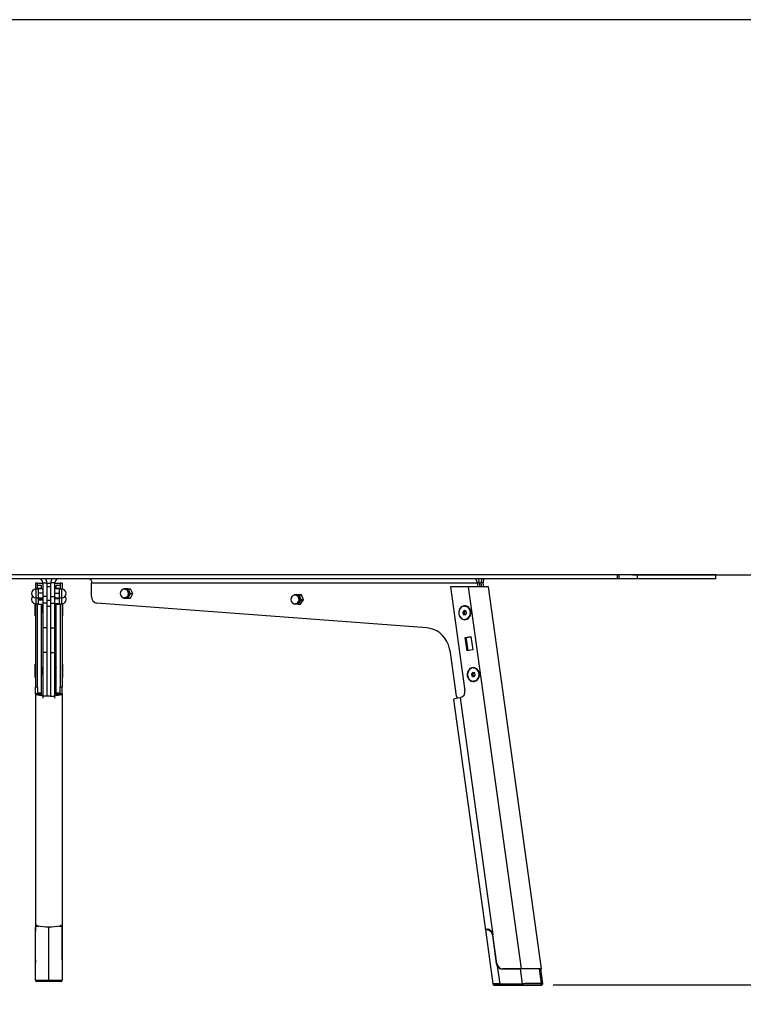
# Model space of a CAD drawing. Header units: millimetres. Extents: x 50 to 4150, y 50 to 2920.
# Tile 4 of 5: x 2715 to 3255, y 2185 to 2920. Entities that reach past the tile are written whole.
import ezdxf

# ---------------------------------------------------------------- set-up
doc = ezdxf.new("R2010")
doc.units = ezdxf.units.MM
doc.header["$LTSCALE"] = 10
doc.linetypes.add('SLD-Solido', pattern=[0])
doc.layers.add('QUOTE', color=1, linetype='SLD-Solido')
doc.layers.add('SCHIZZI', color=9, linetype='Continuous')
doc.styles.add('SLDTEXTSTYLE0', font='GOTHIC.TTF', dxfattribs={"width": 0.913})
doc.dimstyles.new('SLDDIMSTYLE0', dxfattribs={"dimtxt": 26.458333, "dimasz": 28, "dimexe": 0, "dimexo": 0.0625, "dimgap": 6.614583, "dimtad": 1, "dimdec": 1, "dimrnd": 1e-09, "dimzin": 12, "dimdsep": 46, "dimtxsty": 'SLDTEXTSTYLE0', "dimsah": 1, "dimcen": 0.09, "dimadec": 0, "dimazin": 3, "dimtfac": 1, "dimtdec": 1, "dimtofl": 0, "dimtmove": 0, "dimatfit": 3, "dimfxl": 1, "dimfrac": 2, "dimtolj": 1, "dimtzin": 12, "dimarcsym": 0})

# ---------------------------------------------------------------- blocks, each defined once
blk = doc.blocks.new('_D_3')
at = {"layer": 'QUOTE', "transparency": 16777216}
for p, q in [((3172.7, 2505.68), (3527.67, 2505.68)), ((3517.67, 2199.52), (3517.67, 2505.68)), ((3113.52, 2199.52), (3527.67, 2199.52))]:
    blk.add_line(p, q, dxfattribs=at)
for points in [[(3517.67, 2505.68), (3515.17, 2477.68), (3520.17, 2477.68)], [(3517.67, 2199.52), (3520.17, 2227.52), (3515.17, 2227.52)]]:
    blk.add_solid(points, dxfattribs=at)
at = {"layer": 'QUOTE', "transparency": 16777216, "insert": (3483.88, 2308.63), "char_height": 26.458, "attachment_point": 1, "rotation": 90, "style": 'SLDTEXTSTYLE0'}
blk.add_mtext('306,2', dxfattribs=at)

msp = doc.modelspace()

# ---------------------------------------------------------------- linework, layer by layer
for p, q in [((3161.19, 2505.68), (2312.52, 2505.68)), ((3161.19, 2502.68), (2312.52, 2502.68)), ((2728.4, 2499.46), (2726.9, 2499.46)), ((2726.9, 2499.46), (2726.9, 2494.92)), ((2728.4, 2494.93), (2728.4, 2499.46)), ((2728.4, 2499.46), (2732.4, 2499.46)), ((2732.4, 2499.68), (2735.4, 2499.68)), ((2732.4, 2499.68), (2732.4, 2489.48)), ((2735.4, 2499.68), (2735.4, 2489.48)), ((2735.4, 2499.46), (2738.4, 2499.46)), ((2741.4, 2499.68), (2738.4, 2499.68)), ((2738.4, 2489.48), (2738.4, 2499.68)), ((2741.4, 2489.48), (2741.4, 2499.68)), ((2741.4, 2499.46), (2745.4, 2499.46)), ((2746.9, 2499.46), (2745.4, 2499.46)), ((2745.4, 2499.46), (2745.4, 2494.93)), ((2746.9, 2499.46), (2746.9, 2494.92)), ((2768.81, 2489.48), (2768.81, 2499.68)), ((2768.81, 2499.68), (3056.7, 2499.68)), ((3056.7, 2499.68), (3057.11, 2496.71)), ((3056.7, 2499.68), (3058.2, 2499.68)), ((3058.2, 2499.68), (3058.61, 2496.71)), ((3058.2, 2499.68), (3059.79, 2499.68)), ((3060.2, 2496.71), (3059.79, 2499.68)), ((3061.29, 2499.68), (3059.79, 2499.68)), ((3061.7, 2496.71), (3061.29, 2499.68)), ((3161.19, 2505.68), (3161.19, 2502.68)), ((3162.7, 2505.68), (3161.19, 2505.68)), ((3162.7, 2502.68), (3161.19, 2502.68)), ((3162.7, 2502.68), (3162.7, 2505.68)), ((3176.12, 2505.68), (3162.7, 2505.68)), ((3176.12, 2502.68), (3162.7, 2502.68)), ((3176.12, 2505.68), (3176.12, 2502.68)), ((3234.9, 2505.68), (3176.12, 2505.68)), ((3234.9, 2502.68), (3176.12, 2502.68)), ((3234.9, 2502.68), (3234.9, 2505.68)), ((2729.2, 2494.93), (2727.15, 2494.93)), ((2727.15, 2494.93), (2727.15, 2488.43)), ((2731.4, 2495.53), (2728.4, 2495.53)), ((2731.4, 2497.57), (2728.41, 2497.57)), ((2731.4, 2497.58), (2728.42, 2497.58)), ((2729.2, 2495.37), (2732.4, 2495.37)), ((2729.2, 2492.1), (2729.2, 2495.37)), ((2729.2, 2488.41), (2729.2, 2492.1)), ((2729.2, 2492.1), (2732.4, 2492.1)), ((2731.4, 2497.57), (2731.4, 2497.58)), ((2731.4, 2495.53), (2731.4, 2497.57)), ((2731.4, 2495.37), (2731.4, 2495.53)), ((2738.4, 2496.68), (2735.4, 2496.68)), ((2738.4, 2493.46), (2738.37, 2493.43)), ((2744.6, 2495.25), (2741.4, 2495.25)), ((2744.6, 2491.83), (2741.4, 2491.83)), ((2745.37, 2497.58), (2742.4, 2497.58)), ((2742.4, 2497.57), (2742.4, 2497.58)), ((2742.4, 2495.53), (2742.4, 2497.57)), ((2745.38, 2497.57), (2742.4, 2497.57)), ((2745.4, 2495.53), (2742.4, 2495.53)), ((2742.4, 2495.25), (2742.4, 2495.53)), ((2744.6, 2495.25), (2744.6, 2491.83)), ((2746.65, 2494.93), (2744.6, 2494.93)), ((2744.6, 2491.83), (2744.6, 2488.26)), ((2746.65, 2488.43), (2746.65, 2494.93)), ((2792.74, 2495.18), (2792.55, 2494.8)), ((2796.24, 2495.18), (2792.74, 2495.18)), ((2794.49, 2494.93), (2793.47, 2494.93)), ((2797.99, 2491.68), (2796.24, 2495.18)), ((2796.24, 2495.18), (2797.84, 2495.18)), ((2796.24, 2488.18), (2797.99, 2491.68)), ((2799.59, 2491.68), (2797.84, 2495.18)), ((2797.84, 2488.18), (2799.59, 2491.68)), ((2797.99, 2491.68), (2799.59, 2491.68)), ((3049.97, 2496.7), (3036.82, 2496.67)), ((3036.82, 2496.67), (3047.57, 2419.16)), ((3049.97, 2496.7), (3089.54, 2211.5)), ((3104.63, 2211.52), (3065.07, 2496.71)), ((2726.8, 2480.13), (2726.8, 2484.09)), ((2726.9, 2484.08), (2726.9, 2421.93)), ((2727.15, 2488.43), (2729.2, 2488.43)), ((2727.15, 2488.43), (2727.15, 2484.07)), ((2727.15, 2484.07), (2729.2, 2484.07)), ((2728.4, 2421.93), (2728.4, 2484.07)), ((2729.2, 2488.41), (2732.4, 2488.41)), ((2729.2, 2487.99), (2729.2, 2488.41)), ((2729.2, 2486.93), (2729.2, 2487.99)), ((2729.2, 2487.99), (2732.4, 2487.99)), ((2729.2, 2483.64), (2729.2, 2486.93)), ((2729.2, 2486.93), (2732.4, 2486.93)), ((2735.4, 2489.48), (2732.4, 2489.48)), ((2732.4, 2489.48), (2732.4, 2484.49)), ((2735.4, 2484.49), (2732.4, 2484.49)), ((2732.4, 2484.49), (2732.4, 2466.1)), ((2735.4, 2489.48), (2735.4, 2484.49)), ((2735.4, 2486.68), (2738.4, 2486.68)), ((2735.4, 2484.49), (2735.4, 2466.1)), ((2738.4, 2489.48), (2741.4, 2489.48)), ((2738.4, 2484.49), (2738.4, 2489.48)), ((2738.4, 2484.49), (2741.4, 2484.49)), ((2738.4, 2466.1), (2738.4, 2484.49)), ((2741.4, 2489.14), (2741.33, 2489.07)), ((2741.4, 2484.49), (2741.4, 2489.48)), ((2744.6, 2488.26), (2741.4, 2488.26)), ((2744.6, 2488.11), (2741.4, 2488.11)), ((2744.6, 2487.74), (2741.4, 2487.74)), ((2741.4, 2466.1), (2741.4, 2484.49)), ((2744.6, 2484.05), (2741.4, 2484.05)), ((2744.6, 2488.43), (2746.65, 2488.43)), ((2744.6, 2488.26), (2744.6, 2488.11)), ((2744.6, 2488.11), (2744.6, 2487.74)), ((2744.6, 2487.74), (2744.6, 2484.05)), ((2744.6, 2484.07), (2746.65, 2484.07)), ((2744.6, 2484.05), (2744.6, 2483.63)), ((2745.4, 2484.07), (2745.4, 2421.93)), ((2746.65, 2484.07), (2746.65, 2488.43)), ((2746.9, 2484.08), (2746.9, 2421.93)), ((2747, 2484.09), (2747, 2475.13)), ((3019.14, 2466.1), (2772.86, 2484.49)), ((2792.55, 2488.56), (2792.74, 2488.18)), ((2792.74, 2488.18), (2796.24, 2488.18)), ((2793.47, 2488.43), (2794.49, 2488.43)), ((2796.24, 2488.18), (2797.84, 2488.18)), ((2919.71, 2484.26), (2919.8, 2484.03)), ((2919.8, 2484.03), (2923.29, 2483.64)), ((2920.39, 2491), (2920.07, 2490.49)), ((2923.87, 2490.61), (2920.39, 2491)), ((2920.39, 2491), (2921.99, 2491)), ((2921.84, 2490.57), (2920.81, 2490.57)), ((2920.81, 2484.07), (2921.84, 2484.07)), ((2925.47, 2490.61), (2921.99, 2491)), ((2923.29, 2483.64), (2925.32, 2486.93)), ((2925.32, 2486.93), (2923.87, 2490.61)), ((2923.87, 2490.61), (2925.47, 2490.61)), ((2924.89, 2483.64), (2926.92, 2486.93)), ((2925.32, 2486.93), (2926.92, 2486.93)), ((2926.92, 2486.93), (2925.47, 2490.61)), ((2726.8, 2475.13), (2726.8, 2480.13)), ((2729.2, 2483.64), (2732.4, 2483.64)), ((2731.4, 2417.35), (2731.4, 2483.64)), ((2731.4, 2477.84), (2731.42, 2477.86)), ((2731.42, 2477.87), (2731.5, 2477.87)), ((2731.44, 2480.16), (2731.44, 2480.17)), ((2731.65, 2482.39), (2731.66, 2482.52)), ((2731.72, 2477.87), (2731.8, 2477.87)), ((2731.74, 2480.16), (2731.74, 2480.17)), ((2731.95, 2482.39), (2731.96, 2482.52)), ((2732.02, 2477.87), (2732.1, 2477.87)), ((2732.04, 2480.16), (2732.04, 2480.17)), ((2732.32, 2477.87), (2732.4, 2477.87)), ((2732.34, 2480.16), (2732.34, 2480.17)), ((2735.4, 2482.32), (2738.4, 2482.32)), ((2744.6, 2483.63), (2741.4, 2483.63)), ((2741.4, 2477.87), (2741.47, 2477.87)), ((2741.48, 2477.87), (2741.48, 2477.89)), ((2741.62, 2482.39), (2741.54, 2482.39)), ((2741.66, 2477.87), (2741.77, 2477.87)), ((2741.92, 2482.39), (2741.84, 2482.39)), ((2741.96, 2477.87), (2742.07, 2477.87)), ((2742.22, 2482.39), (2742.14, 2482.39)), ((2742.26, 2477.87), (2742.37, 2477.87)), ((2742.38, 2477.86), (2742.4, 2477.84)), ((2742.4, 2417.35), (2742.4, 2483.63)), ((2923.29, 2483.64), (2924.89, 2483.64)), ((3046.97, 2479.03), (3045.9, 2477.82)), ((3045.9, 2477.82), (3046.27, 2476.14)), ((3046.9, 2477.82), (3045.9, 2477.82)), ((3047.75, 2478.78), (3046.9, 2477.82)), ((3046.9, 2477.82), (3047.27, 2476.14)), ((3048.42, 2478.57), (3046.97, 2479.03)), ((3047.4, 2482.36), (3047.35, 2482.36)), ((3047.72, 2475.68), (3048.79, 2476.89)), ((3048.79, 2476.89), (3048.42, 2478.57)), ((2726.8, 2475.13), (2726.9, 2475.13)), ((2746.9, 2475.13), (2747, 2475.13)), ((3046.27, 2476.14), (3047.72, 2475.68)), ((3047.27, 2476.14), (3046.27, 2476.14)), ((3047.27, 2476.14), (3047.94, 2475.93)), ((3047.35, 2472.36), (3047.4, 2472.36)), ((2735.4, 2466.1), (2732.4, 2466.1)), ((2732.4, 2466.1), (2732.4, 2447.63)), ((2735.4, 2466.1), (2735.4, 2447.63)), ((2738.4, 2466.1), (2741.4, 2466.1)), ((2738.4, 2447.63), (2738.4, 2466.1)), ((2741.4, 2447.63), (2741.4, 2466.1)), ((3047.77, 2458.82), (3052.05, 2459.61)), ((3049.14, 2448.94), (3047.77, 2458.82)), ((3047.77, 2458.82), (3048.52, 2458.82)), ((3048.52, 2458.82), (3052.07, 2459.47)), ((3049.87, 2449.08), (3048.52, 2458.82)), ((3052.05, 2459.61), (3053.42, 2449.73)), ((2735.4, 2447.63), (2732.4, 2447.63)), ((2732.4, 2447.63), (2732.4, 2415.17)), ((2735.4, 2447.63), (2735.4, 2415.17)), ((2738.4, 2447.63), (2741.4, 2447.63)), ((2738.4, 2415.17), (2738.4, 2447.63)), ((2741.4, 2415.17), (2741.4, 2447.63)), ((3041.23, 2415.17), (3036.73, 2447.63)), ((3053.42, 2449.73), (3049.14, 2448.94)), ((2726.9, 2438.96), (2726.8, 2438.96)), ((2726.8, 2433.96), (2726.8, 2438.96)), ((2726.8, 2428.96), (2726.8, 2433.96)), ((2731.44, 2433.99), (2731.44, 2433.99)), ((2731.65, 2436.22), (2731.66, 2436.34)), ((2731.74, 2433.99), (2731.74, 2433.99)), ((2731.95, 2436.22), (2731.96, 2436.34)), ((2732.04, 2433.99), (2732.04, 2433.99)), ((2732.25, 2436.22), (2732.26, 2436.34)), ((2732.34, 2433.99), (2732.34, 2433.99)), ((2741.62, 2436.22), (2741.54, 2436.22)), ((2741.92, 2436.22), (2741.84, 2436.22)), ((2742.22, 2436.22), (2742.14, 2436.22)), ((2747, 2438.96), (2746.9, 2438.96)), ((2747, 2438.96), (2747, 2428.96)), ((3053.47, 2432.87), (3052.4, 2431.66)), ((3054.25, 2432.62), (3053.4, 2431.66)), ((3054.92, 2432.41), (3053.47, 2432.87)), ((3053.9, 2436.2), (3053.85, 2436.2)), ((2726.8, 2428.96), (2726.9, 2428.96)), ((2731.4, 2431.66), (2731.42, 2431.69)), ((2731.42, 2431.69), (2731.5, 2431.69)), ((2731.72, 2431.69), (2731.8, 2431.69)), ((2732.02, 2431.69), (2732.1, 2431.69)), ((2732.32, 2431.69), (2732.4, 2431.69)), ((2741.4, 2431.69), (2741.47, 2431.69)), ((2741.66, 2431.69), (2741.77, 2431.69)), ((2741.96, 2431.69), (2742.07, 2431.69)), ((2742.26, 2431.69), (2742.37, 2431.69)), ((2742.38, 2431.69), (2742.4, 2431.66)), ((2746.9, 2428.96), (2747, 2428.96)), ((3052.4, 2431.66), (3052.78, 2429.98)), ((3053.4, 2431.66), (3052.4, 2431.66)), ((3052.78, 2429.98), (3054.22, 2429.52)), ((3053.78, 2429.98), (3052.78, 2429.98)), ((3053.4, 2431.66), (3053.78, 2429.98)), ((3053.78, 2429.98), (3054.44, 2429.77)), ((3053.85, 2426.2), (3053.9, 2426.2)), ((3054.22, 2429.52), (3055.29, 2430.73)), ((3055.29, 2430.73), (3054.92, 2432.41)), ((2728.4, 2421.93), (2726.9, 2421.93)), ((2726.9, 2416.78), (2726.9, 2421.93)), ((2728.4, 2421.93), (2728.4, 2416.78)), ((2746.9, 2421.93), (2745.4, 2421.93)), ((2745.4, 2416.78), (2745.4, 2421.93)), ((2746.9, 2416.78), (2746.9, 2421.93)), ((2728.4, 2416.78), (2726.9, 2416.78)), ((2726.9, 2416.78), (2726.9, 2416.7)), ((2726.9, 2416.7), (2726.9, 2239.62)), ((2731.4, 2417.35), (2728.4, 2417.35)), ((2728.4, 2416.7), (2728.4, 2416.78)), ((2728.49, 2416.51), (2731.4, 2416.51)), ((2731.4, 2416.51), (2731.4, 2417.35)), ((2735.4, 2415.17), (2732.4, 2415.17)), ((2732.4, 2415.17), (2732.4, 2413.67)), ((2738.4, 2415.17), (2741.4, 2415.17)), ((2738.4, 2414.8), (2738.4, 2415.17)), ((2741.4, 2413.62), (2741.4, 2415.17)), ((2745.4, 2417.35), (2742.4, 2417.35)), ((2742.4, 2416.51), (2742.4, 2417.35)), ((2742.4, 2416.51), (2745.3, 2416.51)), ((2746.9, 2416.78), (2745.4, 2416.78)), ((2745.4, 2416.78), (2745.4, 2416.7)), ((2746.9, 2416.78), (2746.9, 2416.7)), ((2746.9, 2416.7), (2746.9, 2239.62)), ((3039.01, 2412.55), (3062.88, 2240.45)), ((3044.34, 2414), (3043.92, 2413.92)), ((3043.92, 2413.92), (3068.47, 2236.89)), ((2728.08, 2243.53), (2729.37, 2243.53)), ((2736.9, 2203.03), (2736.9, 2242.99)), ((2744.42, 2243.53), (2745.72, 2243.53)), ((2744.99, 2243.53), (2744.88, 2243.65)), ((2726.9, 2218.41), (2726.9, 2239.62)), ((2726.91, 2239.62), (2726.9, 2239.62)), ((2726.91, 2218.41), (2726.91, 2239.31)), ((2746.9, 2239.62), (2746.89, 2239.62)), ((2746.89, 2239.31), (2746.89, 2218.41)), ((2746.9, 2218.41), (2746.9, 2239.62)), ((3062.84, 2240.78), (3068.45, 2200.32)), ((3064.18, 2241.04), (3065.07, 2241.04)), ((3065.25, 2240.79), (3064.39, 2240.79)), ((3068.08, 2236.58), (3070.98, 2215.68)), ((3068.52, 2236.58), (3068.08, 2236.58)), ((3071.41, 2215.68), (3068.47, 2236.89)), ((2726.9, 2218.41), (2726.9, 2216.3)), ((2726.91, 2218.41), (2726.9, 2218.41)), ((2726.9, 2203.19), (2726.9, 2216.33)), ((2746.9, 2218.41), (2746.89, 2218.41)), ((2746.9, 2218.41), (2746.9, 2216.3)), ((2746.9, 2216.33), (2746.9, 2203.19)), ((3071.41, 2215.68), (3070.98, 2215.68)), ((3071.7, 2213.61), (3073.52, 2200.47)), ((3075.26, 2211.47), (3089.1, 2211.5)), ((3089.54, 2211.5), (3075.7, 2211.47)), ((3090.63, 2200.5), (3089.1, 2211.5)), ((3102.87, 2211.52), (3104.38, 2200.68)), ((3105.7, 2200.65), (3104.2, 2211.52)), ((2736.9, 2202.19), (2727.9, 2202.19)), ((2736.9, 2202.19), (2736.9, 2203.03)), ((2745.9, 2202.19), (2736.9, 2202.19)), ((3073.52, 2200.47), (3090.63, 2200.5)), ((3091.13, 2199.5), (3074.03, 2199.47)), ((3083.03, 2199.47), (3100.13, 2199.5))]:
    msp.add_line(p, q)
at = {"flags": 128}
for points in [[(2767.31, 2502.68), (2767.61, 2502.63), (2767.89, 2502.45), (2768.15, 2502.18), (2768.37, 2501.8), (2768.56, 2501.35), (2768.7, 2500.83), (2768.78, 2500.27), (2768.81, 2499.68)], [(2794.49, 2488.43), (2794.57, 2488.43), (2795.48, 2488.64), (2796.28, 2489.17), (2796.89, 2489.98), (2797.24, 2490.97), (2797.29, 2492.04), (2797.04, 2493.07), (2796.51, 2493.95), (2795.76, 2494.58), (2794.88, 2494.9), (2794.49, 2494.93)], [(2794.88, 2488.87), (2794.01, 2488.49), (2793.47, 2488.43)], [(2921.98, 2484.36), (2921.08, 2484.09), (2920.81, 2484.07)], [(2921.84, 2484.07), (2922.56, 2484.18), (2923.41, 2484.63), (2924.08, 2485.36), (2924.51, 2486.31), (2924.65, 2487.37), (2924.49, 2488.42), (2924.03, 2489.35), (2923.34, 2490.07), (2922.49, 2490.48), (2921.84, 2490.57)], [(3051.84, 2478.18), (3051.51, 2479.48), (3050.89, 2480.64), (3050.04, 2481.57), (3049, 2482.21), (3047.86, 2482.53), (3046.68, 2482.49), (3045.56, 2482.1), (3044.55, 2481.39), (3043.75, 2480.41), (3043.19, 2479.21), (3042.92, 2477.89), (3042.95, 2476.53), (3043.28, 2475.23), (3043.9, 2474.08), (3044.75, 2473.14), (3045.79, 2472.5), (3046.93, 2472.18), (3048.11, 2472.22), (3049.23, 2472.61), (3050.24, 2473.32), (3051.04, 2474.31), (3051.6, 2475.5), (3051.87, 2476.82), (3051.84, 2478.18)], [(3051.68, 2477.36), (3051.51, 2478.71), (3051.04, 2479.96), (3050.3, 2481.01), (3049.34, 2481.8), (3048.23, 2482.25), (3047.05, 2482.35), (3045.89, 2482.07), (3044.85, 2481.44), (3043.99, 2480.51), (3043.37, 2479.35), (3043.06, 2478.04), (3043.06, 2476.68), (3043.37, 2475.37), (3043.99, 2474.2), (3044.85, 2473.27), (3045.89, 2472.65), (3047.05, 2472.37), (3048.23, 2472.46), (3049.34, 2472.92), (3050.3, 2473.7), (3051.04, 2474.76), (3051.51, 2476.01), (3051.68, 2477.36)], [(3047.4, 2482.36), (3047.69, 2482.35), (3048.85, 2482.07), (3049.89, 2481.44), (3050.75, 2480.51), (3051.37, 2479.35), (3051.68, 2478.04), (3051.68, 2476.68), (3051.37, 2475.37), (3050.75, 2474.2), (3049.89, 2473.27), (3048.85, 2472.65), (3047.69, 2472.37), (3047.4, 2472.36)], [(3047.41, 2482.33), (3047.7, 2482.32), (3048.85, 2482.04), (3049.89, 2481.42), (3050.75, 2480.5), (3051.36, 2479.34), (3051.68, 2478.03), (3051.68, 2476.68), (3051.36, 2475.38), (3050.75, 2474.22), (3049.89, 2473.29), (3048.85, 2472.67), (3047.7, 2472.39), (3047.41, 2472.38)], [(3036.73, 2447.63), (3036.15, 2450.51), (3035.25, 2453.29), (3034.03, 2455.89), (3032.51, 2458.28), (3030.74, 2460.42), (3028.73, 2462.26), (3026.52, 2463.78), (3024.16, 2464.93), (3021.69, 2465.71), (3019.14, 2466.1)], [(3058.24, 2432.02), (3057.91, 2433.32), (3057.29, 2434.48), (3056.44, 2435.41), (3055.4, 2436.05), (3054.26, 2436.37), (3053.09, 2436.33), (3051.96, 2435.94), (3050.96, 2435.23), (3050.15, 2434.24), (3049.59, 2433.05), (3049.32, 2431.73), (3049.35, 2430.37), (3049.69, 2429.07), (3050.3, 2427.92), (3051.16, 2426.98), (3052.19, 2426.34), (3053.34, 2426.02), (3054.51, 2426.06), (3055.64, 2426.45), (3056.64, 2427.16), (3057.45, 2428.15), (3058.01, 2429.34), (3058.28, 2430.66), (3058.24, 2432.02)], [(3058.18, 2431.2), (3058.02, 2432.54), (3057.55, 2433.79), (3056.8, 2434.85), (3055.84, 2435.63), (3054.73, 2436.09), (3053.55, 2436.18), (3052.4, 2435.91), (3051.35, 2435.28), (3050.49, 2434.35), (3049.88, 2433.19), (3049.56, 2431.88), (3049.56, 2430.51), (3049.88, 2429.2), (3050.49, 2428.04), (3051.35, 2427.11), (3052.4, 2426.48), (3053.55, 2426.21), (3054.73, 2426.3), (3055.84, 2426.76), (3056.8, 2427.54), (3057.55, 2428.6), (3058.02, 2429.85), (3058.18, 2431.2)], [(3053.9, 2436.2), (3054.19, 2436.18), (3055.35, 2435.91), (3056.4, 2435.28), (3057.26, 2434.35), (3057.87, 2433.19), (3058.19, 2431.88), (3058.19, 2430.51), (3057.87, 2429.2), (3057.26, 2428.04), (3056.4, 2427.11), (3055.35, 2426.48), (3054.19, 2426.21), (3053.9, 2426.2)], [(3053.91, 2436.17), (3054.21, 2436.16), (3055.35, 2435.88), (3056.4, 2435.26), (3057.25, 2434.33), (3057.86, 2433.18), (3058.18, 2431.87), (3058.18, 2430.52), (3057.86, 2429.21), (3057.25, 2428.06), (3056.4, 2427.13), (3055.35, 2426.51), (3054.21, 2426.23), (3053.91, 2426.22)], [(2732.4, 2415.31), (2731.34, 2415.4), (2729.83, 2415.6), (2728.58, 2415.83), (2727.66, 2416.1), (2727.09, 2416.4), (2726.9, 2416.7)], [(2732.4, 2415.58), (2731.21, 2415.72), (2730.02, 2415.92), (2729.13, 2416.16), (2728.58, 2416.43), (2728.4, 2416.7)], [(2738.4, 2415.16), (2736.9, 2415.14), (2734.99, 2415.17)], [(2746.9, 2416.7), (2746.71, 2416.4), (2746.14, 2416.1), (2745.21, 2415.83), (2743.97, 2415.6), (2742.45, 2415.4), (2741.4, 2415.31)], [(2745.4, 2416.7), (2745.21, 2416.43), (2744.66, 2416.16), (2743.77, 2415.92), (2742.59, 2415.72), (2741.4, 2415.58)], [(3043.92, 2413.92), (3042.34, 2413.61), (3041.02, 2413.32), (3040.01, 2413.04), (3039.33, 2412.8), (3039.03, 2412.61), (3039.01, 2412.55)], [(3065.08, 2241.04), (3064.54, 2240.83), (3064.47, 2240.79)], [(3073.52, 2200.47), (3073.53, 2200.27), (3073.56, 2200.09), (3073.61, 2199.91), (3073.67, 2199.76), (3073.75, 2199.64), (3073.83, 2199.54), (3073.93, 2199.49), (3074.03, 2199.47)], [(3090.63, 2200.5), (3090.64, 2200.31), (3090.67, 2200.12), (3090.71, 2199.95), (3090.78, 2199.8), (3090.85, 2199.67), (3090.94, 2199.58), (3091.03, 2199.52), (3091.13, 2199.5)]]:
    msp.add_lwpolyline(points, dxfattribs=at)
for centre, radius, start, end in [((2729.4, 2499.68), 3, 0, 90), ((2729.4, 2499.68), 6, 0, 30), ((2744.4, 2499.68), 6, 150, 180), ((2744.4, 2499.68), 3, 90, 180), ((2727.15, 2491.68), 3.25, 90, 270), ((2746.65, 2491.68), 3.25, 270, 90), ((2793.47, 2491.68), 3.25, 90, 270), ((2793.02, 2491.63), 3.33, 303.92359, 82.20504), ((2727.15, 2487.32), 3.25, 137.86239, 270), ((2746.65, 2487.32), 3.25, 270, 42.13761), ((2773.56, 2489.2), 4.76, 176.5573, 261.58422), ((2920.81, 2487.32), 3.25, 90, 270), ((2920.4, 2487.28), 3.32, 298.44808, 82.83166), ((3043.2, 2418.31), 4.46, 284.87686, 10.95612), ((2736.9, 2469.15), 53.77, 268.40158, 271.59842), ((3043.16, 2415.37), 1.94, 185.91356, 244.68319), ((2736.9, 2287.9), 44.97, 258.89621, 281.10379), ((3064.29, 2239.06), 1.97, 93.02863, 135.31461), ((3075.97, 2216.04), 4.57, 184.46324, 266.53502), ((3075.36, 2215.67), 4.2, 209.39136, 268.63377), ((2727.9, 2203.19), 1, 180, 270), ((2745.9, 2203.19), 1, 270, 0), ((3103.43, 2200.48), 0.964, 275.32259, 11.89361)]:
    msp.add_arc(centre, radius, start, end)
for centre, major_axis, ratio, start_param, end_param in [((3054.97, 2496.7), (10.09, 0.02), 0.000867, 0.000119, 2.089047), ((3072.93, 2240.8), (10.09, 0.02), 0.000867, 2.580359, 3.141712), ((3094.1, 2211.5), (10.09, 0.02), 0.000867, 0.518251, 2.089047), ((3094.54, 2211.5), (10.09, 0.02), 0.000867, 5.989735, 8.372232), ((3094.1, 2211.5), (10.09, 0.02), 0.000867, 0.000119, 0.518251), ((2736.9, 2203.19), (10, 0), 0.015643, 3.141593, 4.712389), ((2736.9, 2203.19), (10, 0), 0.015643, 4.712389, 6.283185), ((3078.52, 2200.47), (10.07, 0.15), 0.008572, 2.089986, 3.142651), ((3078.53, 2199.47), (9.08, 0.01), 0.000867, 2.893631, 3.265153), ((3078.53, 2199.47), (9.08, 0.01), 0.000867, 3.265153, 3.659843), ((3078.53, 2199.47), (9.08, 0.01), 0.000867, 2.089047, 2.893631), ((3078.53, 2199.47), (9.08, 0.01), 0.000867, 3.659843, 5.23064), ((3095.63, 2200.5), (10.07, 0.15), 0.008572, 0.51919, 2.089986), ((3095.63, 2199.5), (9.08, 0.01), 0.000867, 0.518251, 2.089047), ((3095.63, 2199.5), (9.08, 0.01), 0.000867, 5.23064, 6.031429), ((3095.63, 2199.5), (9.08, 0.01), 0.000867, 0.110202, 0.518251), ((3095.63, 2200.5), (10.07, 0.15), 0.008572, 0.001415, 0.51919), ((3095.63, 2199.5), (9.08, 0.01), 0.000867, 6.031429, 6.393387)]:
    msp.add_ellipse(centre, major_axis=major_axis, ratio=ratio, start_param=start_param, end_param=end_param)
for points in [[(3056.7, 2499.68), (3056.64, 2500.08), (3056.52, 2500.86), (3056.07, 2501.85), (3055.47, 2502.55), (3055.01, 2502.64), (3054.78, 2502.68)], [(3062.37, 2502.68), (3062.21, 2502.64), (3061.89, 2502.55), (3061.5, 2501.85), (3061.25, 2500.86), (3061.28, 2500.08), (3061.29, 2499.68)]]:
    msp.add_open_spline(points, degree=3)
for points, knots in [([(3058.2, 2499.68), (3058.14, 2500.49), (3058.06, 2501.59), (3057.69, 2502.45), (3057.59, 2502.68)], [0, 0, 0, 0, 0.734422, 1, 1, 1, 1]), ([(3060.11, 2502.68), (3060.04, 2502.45), (3059.77, 2501.59), (3059.78, 2500.49), (3059.79, 2499.68)], [0, 0, 0, 0, 0.265578, 1, 1, 1, 1]), ([(2735.58, 2489.32), (2735.54, 2489.28), (2735.46, 2489.2), (2735.37, 2489.11), (2735.33, 2489.07)], [0, 0, 0, 0, 0.502916, 1, 1, 1, 1]), ([(2731.57, 2482.4), (2731.54, 2482.43), (2731.48, 2482.5), (2731.42, 2482.56), (2731.4, 2482.59)], [0, 0, 0, 0, 0.576142, 1, 1, 1, 1]), ([(2731.52, 2477.64), (2731.55, 2477.68), (2731.62, 2477.75), (2731.69, 2477.83), (2731.72, 2477.86)], [0, 0, 0, 0, 0.500004, 1, 1, 1, 1]), ([(2731.57, 2482.37), (2731.57, 2482.38), (2731.58, 2482.45), (2731.6, 2482.07), (2731.62, 2481.26), (2731.65, 2480.14), (2731.67, 2479.17), (2731.68, 2478.49), (2731.7, 2478.06), (2731.71, 2477.84), (2731.72, 2477.88), (2731.72, 2477.89)], [0, 0, 0, 0, 0.018813, 0.177634, 0.334215, 0.491955, 0.64982, 0.745707, 0.845309, 0.966153, 1, 1, 1, 1]), ([(2731.87, 2482.4), (2731.84, 2482.43), (2731.77, 2482.51), (2731.7, 2482.58), (2731.67, 2482.62)], [0, 0, 0, 0, 0.499997, 1, 1, 1, 1]), ([(2731.67, 2482.57), (2731.67, 2482.58), (2731.68, 2482.63), (2731.7, 2482.33), (2731.71, 2481.84), (2731.72, 2481.17), (2731.74, 2480.56), (2731.74, 2480.17)], [0, 0, 0, 0, 0.073985, 0.358257, 0.525529, 0.686674, 1, 1, 1, 1]), ([(2731.82, 2477.64), (2731.85, 2477.68), (2731.92, 2477.75), (2731.99, 2477.83), (2732.02, 2477.86)], [0, 0, 0, 0, 0.500004, 1, 1, 1, 1]), ([(2731.87, 2482.37), (2731.87, 2482.38), (2731.88, 2482.45), (2731.9, 2482.07), (2731.92, 2481.26), (2731.95, 2480.14), (2731.97, 2479.17), (2731.98, 2478.49), (2732, 2478.06), (2732.01, 2477.84), (2732.02, 2477.88), (2732.02, 2477.89)], [0, 0, 0, 0, 0.018813, 0.177634, 0.334215, 0.491955, 0.64982, 0.745707, 0.845309, 0.966153, 1, 1, 1, 1]), ([(2732.17, 2482.4), (2732.14, 2482.43), (2732.07, 2482.51), (2732, 2482.58), (2731.97, 2482.62)], [0, 0, 0, 0, 0.499997, 1, 1, 1, 1]), ([(2731.97, 2482.57), (2731.97, 2482.58), (2731.98, 2482.63), (2732, 2482.33), (2732.01, 2481.84), (2732.02, 2481.17), (2732.04, 2480.56), (2732.04, 2480.17)], [0, 0, 0, 0, 0.073985, 0.358257, 0.525529, 0.686674, 1, 1, 1, 1]), ([(2732.12, 2477.64), (2732.15, 2477.68), (2732.22, 2477.75), (2732.29, 2477.83), (2732.32, 2477.86)], [0, 0, 0, 0, 0.500004, 1, 1, 1, 1]), ([(2732.17, 2482.37), (2732.17, 2482.38), (2732.18, 2482.45), (2732.2, 2482.07), (2732.22, 2481.26), (2732.25, 2480.14), (2732.27, 2479.17), (2732.28, 2478.49), (2732.3, 2478.06), (2732.31, 2477.84), (2732.32, 2477.88), (2732.32, 2477.89)], [0, 0, 0, 0, 0.018813, 0.177634, 0.334215, 0.491955, 0.64982, 0.745707, 0.845309, 0.966153, 1, 1, 1, 1]), ([(2732.25, 2482.39), (2732.25, 2482.44), (2732.26, 2482.67), (2732.28, 2482.64), (2732.3, 2482.34), (2732.31, 2481.83), (2732.32, 2481.17), (2732.34, 2480.56), (2732.34, 2480.17)], [0, 0, 0, 0, 0.050603, 0.268271, 0.4929, 0.625077, 0.752413, 1, 1, 1, 1]), ([(2732.4, 2482.48), (2732.39, 2482.49), (2732.35, 2482.53), (2732.3, 2482.58), (2732.27, 2482.62)], [0, 0, 0, 0, 0.208804, 1, 1, 1, 1]), ([(2741.52, 2482.62), (2741.49, 2482.58), (2741.45, 2482.53), (2741.41, 2482.49), (2741.4, 2482.48)], [0, 0, 0, 0, 0.7911964, 1, 1, 1, 1]), ([(2741.48, 2477.86), (2741.51, 2477.83), (2741.58, 2477.75), (2741.64, 2477.68), (2741.68, 2477.64)], [0, 0, 0, 0, 0.499996, 1, 1, 1, 1]), ([(2741.67, 2477.69), (2741.67, 2477.71), (2741.66, 2477.75), (2741.63, 2478.5), (2741.61, 2479.63), (2741.59, 2480.89), (2741.56, 2481.96), (2741.54, 2482.57), (2741.53, 2482.57), (2741.52, 2482.57)], [0, 0, 0, 0, 0.120696, 0.278732, 0.431958, 0.590414, 0.743347, 0.901905, 1, 1, 1, 1]), ([(2741.68, 2477.87), (2741.67, 2477.89), (2741.66, 2477.93), (2741.63, 2478.64), (2741.61, 2479.68), (2741.59, 2480.82), (2741.56, 2481.8), (2741.54, 2482.35), (2741.53, 2482.35), (2741.53, 2482.35)], [0, 0, 0, 0, 0.1499553, 0.3039657, 0.4532889, 0.6077092, 0.7567463, 0.9112661, 1, 1, 1, 1]), ([(2741.82, 2482.62), (2741.79, 2482.58), (2741.72, 2482.51), (2741.66, 2482.43), (2741.62, 2482.4)], [0, 0, 0, 0, 0.500003, 1, 1, 1, 1]), ([(2741.78, 2477.89), (2741.77, 2477.9), (2741.76, 2477.91), (2741.74, 2478.28), (2741.73, 2478.94), (2741.71, 2479.81), (2741.69, 2480.77), (2741.67, 2481.66), (2741.64, 2482.31), (2741.63, 2482.35), (2741.62, 2482.37)], [0, 0, 0, 0, 0.082534, 0.203133, 0.320971, 0.450308, 0.583306, 0.711113, 0.866866, 1, 1, 1, 1]), ([(2741.78, 2477.86), (2741.81, 2477.83), (2741.88, 2477.75), (2741.94, 2477.68), (2741.98, 2477.64)], [0, 0, 0, 0, 0.499996, 1, 1, 1, 1]), ([(2741.97, 2477.69), (2741.97, 2477.71), (2741.96, 2477.75), (2741.93, 2478.5), (2741.91, 2479.63), (2741.89, 2480.89), (2741.86, 2481.96), (2741.84, 2482.57), (2741.83, 2482.57), (2741.82, 2482.57)], [0, 0, 0, 0, 0.120696, 0.278732, 0.431958, 0.590414, 0.743347, 0.901905, 1, 1, 1, 1]), ([(2741.98, 2477.91), (2741.97, 2477.92), (2741.96, 2477.96), (2741.93, 2478.65), (2741.91, 2479.67), (2741.89, 2480.82), (2741.86, 2481.8), (2741.84, 2482.37), (2741.83, 2482.37), (2741.82, 2482.37)], [0, 0, 0, 0, 0.120874, 0.275498, 0.425416, 0.580451, 0.730082, 0.885217, 1, 1, 1, 1]), ([(2742.12, 2482.62), (2742.09, 2482.58), (2742.02, 2482.51), (2741.96, 2482.43), (2741.92, 2482.4)], [0, 0, 0, 0, 0.500003, 1, 1, 1, 1]), ([(2742.08, 2477.89), (2742.07, 2477.9), (2742.06, 2477.91), (2742.04, 2478.28), (2742.03, 2478.94), (2742.01, 2479.81), (2741.99, 2480.77), (2741.97, 2481.66), (2741.94, 2482.31), (2741.93, 2482.35), (2741.92, 2482.37)], [0, 0, 0, 0, 0.082534, 0.203133, 0.320971, 0.450308, 0.583306, 0.711113, 0.866866, 1, 1, 1, 1]), ([(2742.08, 2477.86), (2742.11, 2477.83), (2742.18, 2477.75), (2742.24, 2477.68), (2742.28, 2477.64)], [0, 0, 0, 0, 0.4999955, 1, 1, 1, 1]), ([(2742.27, 2477.69), (2742.27, 2477.71), (2742.26, 2477.75), (2742.23, 2478.5), (2742.21, 2479.63), (2742.19, 2480.89), (2742.16, 2481.96), (2742.14, 2482.57), (2742.13, 2482.57), (2742.12, 2482.57)], [0, 0, 0, 0, 0.120696, 0.278732, 0.431958, 0.590414, 0.743347, 0.901905, 1, 1, 1, 1]), ([(2742.28, 2477.91), (2742.27, 2477.92), (2742.26, 2477.96), (2742.23, 2478.65), (2742.21, 2479.67), (2742.19, 2480.82), (2742.16, 2481.8), (2742.14, 2482.37), (2742.13, 2482.37), (2742.12, 2482.37)], [0, 0, 0, 0, 0.120874, 0.275498, 0.425416, 0.580451, 0.730082, 0.885217, 1, 1, 1, 1]), ([(2742.4, 2482.59), (2742.37, 2482.56), (2742.32, 2482.5), (2742.26, 2482.43), (2742.22, 2482.4)], [0, 0, 0, 0, 0.423858, 1, 1, 1, 1]), ([(2742.38, 2477.89), (2742.37, 2477.9), (2742.36, 2477.91), (2742.34, 2478.28), (2742.33, 2478.94), (2742.31, 2479.81), (2742.29, 2480.77), (2742.27, 2481.66), (2742.24, 2482.31), (2742.23, 2482.35), (2742.22, 2482.37)], [0, 0, 0, 0, 0.082534, 0.203133, 0.320971, 0.450308, 0.583306, 0.711113, 0.866866, 1, 1, 1, 1]), ([(2731.57, 2436.22), (2731.54, 2436.26), (2731.48, 2436.32), (2731.42, 2436.39), (2731.4, 2436.41)], [0, 0, 0, 0, 0.576142, 1, 1, 1, 1]), ([(2731.57, 2436.19), (2731.57, 2436.2), (2731.58, 2436.27), (2731.6, 2435.89), (2731.62, 2435.09), (2731.65, 2433.96), (2731.67, 2432.99), (2731.68, 2432.32), (2731.7, 2431.89), (2731.71, 2431.67), (2731.72, 2431.71), (2731.72, 2431.72)], [0, 0, 0, 0, 0.018813, 0.177634, 0.334215, 0.491955, 0.64982, 0.745707, 0.845309, 0.966153, 1, 1, 1, 1]), ([(2731.87, 2436.22), (2731.84, 2436.26), (2731.77, 2436.33), (2731.7, 2436.4), (2731.67, 2436.44)], [0, 0, 0, 0, 0.499997, 1, 1, 1, 1]), ([(2731.67, 2436.4), (2731.67, 2436.41), (2731.68, 2436.46), (2731.7, 2436.15), (2731.71, 2435.66), (2731.72, 2434.99), (2731.74, 2434.39), (2731.74, 2433.99)], [0, 0, 0, 0, 0.073985, 0.358257, 0.525529, 0.686674, 1, 1, 1, 1]), ([(2731.87, 2436.19), (2731.87, 2436.2), (2731.88, 2436.27), (2731.9, 2435.89), (2731.92, 2435.09), (2731.95, 2433.96), (2731.97, 2432.99), (2731.98, 2432.32), (2732, 2431.89), (2732.01, 2431.67), (2732.02, 2431.71), (2732.02, 2431.72)], [0, 0, 0, 0, 0.018813, 0.177634, 0.334215, 0.491955, 0.64982, 0.745707, 0.845309, 0.966153, 1, 1, 1, 1]), ([(2732.17, 2436.22), (2732.14, 2436.26), (2732.07, 2436.33), (2732, 2436.4), (2731.97, 2436.44)], [0, 0, 0, 0, 0.499997, 1, 1, 1, 1]), ([(2731.97, 2436.4), (2731.97, 2436.41), (2731.98, 2436.46), (2732, 2436.15), (2732.01, 2435.66), (2732.02, 2434.99), (2732.04, 2434.39), (2732.04, 2433.99)], [0, 0, 0, 0, 0.073985, 0.358257, 0.525529, 0.686674, 1, 1, 1, 1]), ([(2732.17, 2436.19), (2732.17, 2436.2), (2732.18, 2436.27), (2732.2, 2435.89), (2732.22, 2435.09), (2732.25, 2433.96), (2732.27, 2432.99), (2732.28, 2432.32), (2732.3, 2431.89), (2732.31, 2431.67), (2732.32, 2431.71), (2732.32, 2431.72)], [0, 0, 0, 0, 0.018813, 0.177634, 0.334215, 0.491955, 0.64982, 0.745707, 0.845309, 0.966153, 1, 1, 1, 1]), ([(2732.4, 2436.3), (2732.39, 2436.31), (2732.35, 2436.36), (2732.3, 2436.4), (2732.27, 2436.44)], [0, 0, 0, 0, 0.208804, 1, 1, 1, 1]), ([(2732.27, 2436.4), (2732.27, 2436.41), (2732.28, 2436.46), (2732.3, 2436.15), (2732.31, 2435.66), (2732.32, 2434.99), (2732.34, 2434.39), (2732.34, 2433.99)], [0, 0, 0, 0, 0.073985, 0.358257, 0.525529, 0.686674, 1, 1, 1, 1]), ([(2741.52, 2436.44), (2741.49, 2436.4), (2741.45, 2436.36), (2741.41, 2436.31), (2741.4, 2436.3)], [0, 0, 0, 0, 0.791196, 1, 1, 1, 1]), ([(2741.67, 2431.52), (2741.67, 2431.54), (2741.66, 2431.58), (2741.63, 2432.33), (2741.61, 2433.46), (2741.59, 2434.72), (2741.56, 2435.78), (2741.54, 2436.4), (2741.53, 2436.4), (2741.52, 2436.4)], [0, 0, 0, 0, 0.120696, 0.278732, 0.431958, 0.590414, 0.743347, 0.901905, 1, 1, 1, 1]), ([(2741.68, 2431.73), (2741.67, 2431.75), (2741.66, 2431.79), (2741.63, 2432.47), (2741.61, 2433.5), (2741.59, 2434.65), (2741.56, 2435.62), (2741.54, 2436.18), (2741.53, 2436.18), (2741.53, 2436.18)], [0, 0, 0, 0, 0.124062, 0.282764, 0.436636, 0.59576, 0.749337, 0.908563, 1, 1, 1, 1]), ([(2741.82, 2436.44), (2741.79, 2436.4), (2741.72, 2436.33), (2741.66, 2436.26), (2741.62, 2436.22)], [0, 0, 0, 0, 0.500003, 1, 1, 1, 1]), ([(2741.78, 2431.72), (2741.77, 2431.72), (2741.76, 2431.73), (2741.74, 2432.11), (2741.73, 2432.76), (2741.71, 2433.64), (2741.69, 2434.59), (2741.67, 2435.48), (2741.64, 2436.13), (2741.63, 2436.17), (2741.62, 2436.19)], [0, 0, 0, 0, 0.0825343, 0.2031334, 0.3209709, 0.450308, 0.5833057, 0.7111133, 0.8668664, 1, 1, 1, 1]), ([(2741.97, 2431.52), (2741.97, 2431.54), (2741.96, 2431.58), (2741.93, 2432.33), (2741.91, 2433.46), (2741.89, 2434.72), (2741.86, 2435.78), (2741.84, 2436.4), (2741.83, 2436.4), (2741.82, 2436.4)], [0, 0, 0, 0, 0.120696, 0.278732, 0.431958, 0.590414, 0.743347, 0.901905, 1, 1, 1, 1]), ([(2741.98, 2431.73), (2741.97, 2431.75), (2741.96, 2431.79), (2741.93, 2432.47), (2741.91, 2433.5), (2741.89, 2434.65), (2741.86, 2435.62), (2741.84, 2436.18), (2741.83, 2436.18), (2741.83, 2436.18)], [0, 0, 0, 0, 0.124062, 0.282764, 0.436636, 0.59576, 0.749337, 0.908563, 1, 1, 1, 1]), ([(2742.12, 2436.44), (2742.09, 2436.4), (2742.02, 2436.33), (2741.96, 2436.26), (2741.92, 2436.22)], [0, 0, 0, 0, 0.500003, 1, 1, 1, 1]), ([(2742.08, 2431.72), (2742.07, 2431.72), (2742.06, 2431.73), (2742.04, 2432.11), (2742.03, 2432.76), (2742.01, 2433.64), (2741.99, 2434.59), (2741.97, 2435.48), (2741.94, 2436.13), (2741.93, 2436.17), (2741.92, 2436.19)], [0, 0, 0, 0, 0.082534, 0.203133, 0.320971, 0.450308, 0.583306, 0.711113, 0.866866, 1, 1, 1, 1]), ([(2742.27, 2431.52), (2742.27, 2431.54), (2742.26, 2431.58), (2742.23, 2432.33), (2742.21, 2433.46), (2742.19, 2434.72), (2742.16, 2435.78), (2742.14, 2436.4), (2742.13, 2436.4), (2742.12, 2436.4)], [0, 0, 0, 0, 0.120696, 0.278732, 0.431958, 0.590414, 0.743347, 0.901905, 1, 1, 1, 1]), ([(2742.28, 2431.73), (2742.27, 2431.75), (2742.26, 2431.79), (2742.23, 2432.47), (2742.21, 2433.5), (2742.19, 2434.65), (2742.16, 2435.63), (2742.14, 2436.2), (2742.13, 2436.19), (2742.12, 2436.19)], [0, 0, 0, 0, 0.120874, 0.275498, 0.425416, 0.580451, 0.730082, 0.885217, 1, 1, 1, 1]), ([(2742.4, 2436.41), (2742.37, 2436.39), (2742.32, 2436.32), (2742.26, 2436.26), (2742.22, 2436.22)], [0, 0, 0, 0, 0.423858, 1, 1, 1, 1]), ([(2742.38, 2431.72), (2742.37, 2431.72), (2742.36, 2431.73), (2742.34, 2432.11), (2742.33, 2432.76), (2742.31, 2433.64), (2742.29, 2434.59), (2742.27, 2435.48), (2742.24, 2436.13), (2742.23, 2436.17), (2742.22, 2436.19)], [0, 0, 0, 0, 0.082534, 0.203133, 0.320971, 0.450308, 0.583306, 0.711113, 0.866866, 1, 1, 1, 1]), ([(2731.52, 2431.47), (2731.55, 2431.51), (2731.62, 2431.58), (2731.69, 2431.65), (2731.72, 2431.69)], [0, 0, 0, 0, 0.500004, 1, 1, 1, 1]), ([(2731.82, 2431.47), (2731.85, 2431.51), (2731.92, 2431.58), (2731.99, 2431.65), (2732.02, 2431.69)], [0, 0, 0, 0, 0.500004, 1, 1, 1, 1]), ([(2732.12, 2431.47), (2732.15, 2431.51), (2732.22, 2431.58), (2732.29, 2431.65), (2732.32, 2431.69)], [0, 0, 0, 0, 0.500004, 1, 1, 1, 1]), ([(2741.48, 2431.69), (2741.51, 2431.65), (2741.58, 2431.58), (2741.64, 2431.51), (2741.68, 2431.47)], [0, 0, 0, 0, 0.499996, 1, 1, 1, 1]), ([(2741.78, 2431.69), (2741.81, 2431.65), (2741.88, 2431.58), (2741.94, 2431.51), (2741.98, 2431.47)], [0, 0, 0, 0, 0.499996, 1, 1, 1, 1]), ([(2742.08, 2431.69), (2742.11, 2431.65), (2742.18, 2431.58), (2742.24, 2431.51), (2742.28, 2431.47)], [0, 0, 0, 0, 0.499996, 1, 1, 1, 1]), ([(2728.24, 2243.78), (2728.14, 2243.8), (2727.97, 2243.84), (2727.77, 2243.84), (2727.63, 2243.82), (2727.53, 2243.79), (2727.44, 2243.74), (2727.34, 2243.67), (2727.24, 2243.55), (2727.16, 2243.42), (2727.08, 2243.22), (2727.01, 2242.94), (2726.96, 2242.61), (2726.93, 2242.25), (2726.91, 2241.84), (2726.9, 2241.39), (2726.9, 2240.92), (2726.9, 2240.38), (2726.9, 2239.88), (2726.9, 2239.62)], [0, 0, 0, 0, 0.076444, 0.128149, 0.180561, 0.206895, 0.232328, 0.283425, 0.335348, 0.388126, 0.414662, 0.511248, 0.585054, 0.609927, 0.70818, 0.783195, 0.808465, 0.903369, 1, 1, 1, 1]), ([(2726.91, 2239.31), (2726.91, 2239.45), (2726.91, 2239.72), (2726.91, 2240.12), (2726.92, 2240.51), (2726.93, 2240.89), (2726.94, 2241.25), (2726.96, 2241.59), (2726.99, 2241.91), (2727.02, 2242.21), (2727.07, 2242.48), (2727.13, 2242.71), (2727.2, 2242.92), (2727.29, 2243.1), (2727.43, 2243.29), (2727.59, 2243.42), (2727.79, 2243.5), (2727.93, 2243.52), (2728.03, 2243.53), (2728.08, 2243.53)], [0, 0, 0, 0, 0.0568599, 0.1141113, 0.1725986, 0.2315143, 0.288375, 0.3456353, 0.4041702, 0.4631556, 0.5192066, 0.5756701, 0.6334558, 0.69171, 0.7457029, 0.8555331, 0.9114806, 0.9556511, 1, 1, 1, 1]), ([(2728.89, 2243.64), (2728.89, 2243.64), (2728.86, 2243.61), (2728.83, 2243.57), (2728.8, 2243.53)], [0, 0, 0, 0, 0.002601, 1, 1, 1, 1]), ([(2746.9, 2239.62), (2746.9, 2239.69), (2746.9, 2239.89), (2746.9, 2240.23), (2746.9, 2240.63), (2746.9, 2240.95), (2746.89, 2241.21), (2746.89, 2241.45), (2746.89, 2241.74), (2746.87, 2242.07), (2746.86, 2242.33), (2746.83, 2242.67), (2746.78, 2243.01), (2746.69, 2243.28), (2746.59, 2243.5), (2746.45, 2243.7), (2746.2, 2243.82), (2745.91, 2243.85), (2745.68, 2243.8), (2745.56, 2243.78)], [0, 0, 0, 0, 0.025576, 0.076938, 0.129034, 0.181882, 0.208433, 0.23401, 0.285374, 0.337487, 0.390374, 0.41695, 0.518796, 0.596784, 0.62311, 0.720852, 0.820763, 0.909698, 1, 1, 1, 1]), ([(2745.72, 2243.53), (2745.78, 2243.53), (2745.9, 2243.52), (2746.06, 2243.48), (2746.21, 2243.41), (2746.34, 2243.31), (2746.45, 2243.18), (2746.55, 2243.02), (2746.63, 2242.83), (2746.7, 2242.61), (2746.77, 2242.29), (2746.81, 2241.92), (2746.84, 2241.51), (2746.86, 2241.18), (2746.87, 2240.83), (2746.88, 2240.45), (2746.88, 2240.08), (2746.89, 2239.69), (2746.89, 2239.44), (2746.89, 2239.31)], [0, 0, 0, 0, 0.055269, 0.110887, 0.167655, 0.224845, 0.280124, 0.335813, 0.392798, 0.450232, 0.503822, 0.612737, 0.668169, 0.723367, 0.77893, 0.835634, 0.892728, 0.946201, 1, 1, 1, 1]), ([(3068.47, 2236.89), (3068.46, 2236.96), (3068.43, 2237.16), (3068.36, 2237.5), (3068.24, 2237.9), (3068.12, 2238.22), (3068.01, 2238.47), (3067.89, 2238.72), (3067.73, 2239.01), (3067.51, 2239.34), (3067.31, 2239.6), (3067.02, 2239.94), (3066.67, 2240.28), (3066.29, 2240.54), (3065.92, 2240.77), (3065.51, 2240.96), (3065.01, 2241.09), (3064.55, 2241.11), (3064.31, 2241.06), (3064.18, 2241.04)], [0, 0, 0, 0, 0.025576, 0.076938, 0.129034, 0.181882, 0.208433, 0.23401, 0.285374, 0.337487, 0.390374, 0.41695, 0.518796, 0.596784, 0.62311, 0.720852, 0.820763, 0.909698, 1, 1, 1, 1]), ([(3064.39, 2240.79), (3064.46, 2240.79), (3064.6, 2240.78), (3064.84, 2240.74), (3065.09, 2240.67), (3065.35, 2240.57), (3065.61, 2240.44), (3065.88, 2240.29), (3066.14, 2240.09), (3066.4, 2239.88), (3066.73, 2239.56), (3067.03, 2239.19), (3067.31, 2238.78), (3067.5, 2238.44), (3067.66, 2238.09), (3067.81, 2237.72), (3067.93, 2237.34), (3068.02, 2236.96), (3068.06, 2236.71), (3068.08, 2236.58)], [0, 0, 0, 0, 0.055269, 0.110887, 0.167655, 0.224845, 0.280124, 0.335813, 0.392798, 0.450232, 0.503822, 0.612737, 0.668169, 0.723367, 0.77893, 0.835634, 0.892728, 0.946201, 1, 1, 1, 1]), ([(3066.52, 2240.37), (3066.45, 2240.41), (3066.22, 2240.55), (3065.92, 2240.67), (3065.63, 2240.75), (3065.43, 2240.78), (3065.31, 2240.79), (3065.25, 2240.79)], [0, 0, 0, 0, 0.146334, 0.488281, 0.662485, 0.830745, 1, 1, 1, 1]), ([(2726.9, 2216.33), (2726.9, 2216.82), (2726.91, 2217.48), (2726.91, 2218.22), (2726.91, 2218.41)], [0, 0, 0, 0, 0.746993, 1, 1, 1, 1]), ([(2746.89, 2218.41), (2746.89, 2218.14), (2746.89, 2217.59), (2746.9, 2216.89), (2746.9, 2216.49), (2746.9, 2216.33)], [0, 0, 0, 0, 0.368487, 0.747663, 1, 1, 1, 1]), ([(3070.98, 2215.68), (3071.03, 2215.41), (3071.13, 2214.86), (3071.39, 2214.17), (3071.61, 2213.77), (3071.7, 2213.61)], [0, 0, 0, 0, 0.368487, 0.747663, 1, 1, 1, 1]), ([(3068.47, 2200.29), (3068.48, 2200.21), (3068.51, 2200.04), (3068.65, 2199.82), (3068.83, 2199.65), (3069.01, 2199.55), (3069.16, 2199.49), (3069.28, 2199.47), (3069.34, 2199.46), (3069.37, 2199.46), (3069.4, 2199.46), (3069.42, 2199.45), (3069.45, 2199.45), (3069.45, 2199.45), (3069.51, 2199.45), (3069.51, 2199.45)], [0, 0, 0, 0, 0.098059, 0.219848, 0.321768, 0.407618, 0.477493, 0.529573, 0.555056, 0.571947, 0.589748, 0.618422, 0.68376, 0.946224, 1, 1, 1, 1]), ([(3104.4, 2199.51), (3104.45, 2199.51), (3104.61, 2199.52), (3104.68, 2199.52), (3104.72, 2199.52), (3104.75, 2199.52), (3104.77, 2199.52), (3104.81, 2199.52), (3104.91, 2199.53), (3105.07, 2199.58), (3105.3, 2199.69), (3105.52, 2199.89), (3105.68, 2200.2), (3105.74, 2200.48), (3105.7, 2200.64), (3105.68, 2200.68)], [0, 0, 0, 0, 0.1113507, 0.3963568, 0.5088414, 0.5431145, 0.5617028, 0.5737312, 0.590186, 0.6453474, 0.7008743, 0.7848348, 0.8721956, 0.9654536, 1, 1, 1, 1])]:
    msp.add_open_spline(points, degree=3, knots=knots)
at = {"layer": 'SCHIZZI', "color": 7, "true_color": 0xffffff}
msp.add_lwpolyline([(4150, 50), (4149.8, 2920), (50, 2920), (50, 50)], close=True, dxfattribs=at)

# ---------------------------------------------------------------- dimensions: what is measured, and where the dimension line sits
at = {"layer": 'QUOTE'}
dim = msp.add_linear_dim(base=(3517.67, 2505.68), p1=(3103.52, 2199.52), p2=(3162.7, 2505.68), angle=90, dimstyle='SLDDIMSTYLE0', dxfattribs=at)
dim.commit()
dim.dimension.update_dxf_attribs({"geometry": '_D_3', "text_midpoint": (3517.67, 2352.6), "dimtype": 160})

doc.saveas('drawing.dxf')
